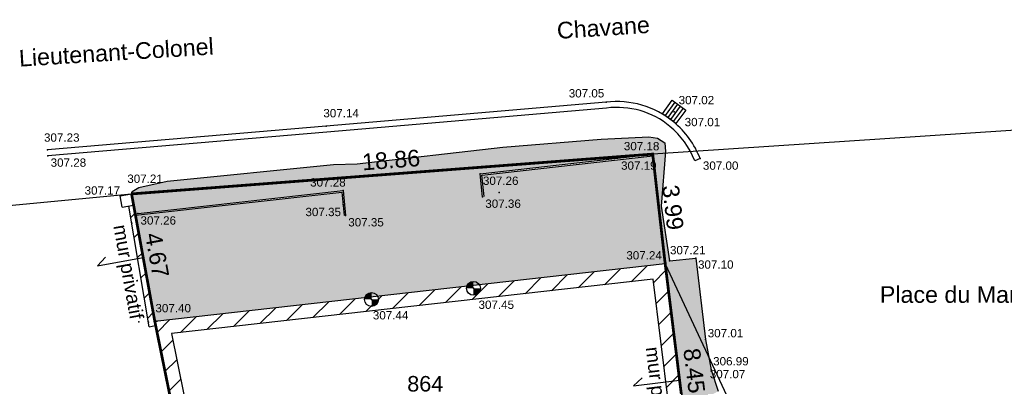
# Model space of a CAD drawing. Header units: metres. Extents: x 1943189 to 1944159, y 7204892 to 7205646.
# Tile 7 of 21: x 1943279 to 1943314, y 7205158 to 7205171. Entities that reach past the tile are written whole.
import ezdxf
from ezdxf.enums import TextEntityAlignment as Align

# ---------------------------------------------------------------- set-up
doc = ezdxf.new("R2010")
doc.units = ezdxf.units.M
doc.header["$LTSCALE"] = 2
doc.linetypes.add('CONTINU', pattern=[0])
doc.linetypes.add('SubdiFisc', pattern=[0.6, 0.4, -0.2])
for name, color, linetype in [('1PARCELLE', 150, 'Continuous'), ('3PARCELLETEX', 150, 'CONTINU'), ('3ZONCOMMTEX', 7, 'CONTINU'), ('4 Ali', 1, 'Continuous'), ('5 Bor cotations', 202, 'SubdiFisc'), ('5 Bor limite', 1, 'Continuous'), ('5 Bor signes', 1, 'Continuous'), ('Bati', 7, 'Continuous'), ('Bordures', 8, 'Continuous'), ('Béton', 9, 'Continuous'), ('E.P.', 7, 'Continuous'), ('Escalier', 7, 'Continuous'), ('Mur', 7, 'Continuous'), ('Seuil', 7, 'Continuous'), ('TopoAlt', 3, 'Continuous'), ('TOPOJIS', 7, 'Continuous'), ('TOPOJIS Bornage', 3, 'Continuous')]:
    doc.layers.add(name, color=color, linetype=linetype)
doc.styles.get("Standard").update_dxf_attribs({"font": 'arial.ttf'})
pattern_1 = [(45, (0, 0), (-0.42426406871, 0.42426406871), [])]

# ---------------------------------------------------------------- blocks, each defined once
blk = doc.blocks.new('6607662.20')
at = {"color": 0}
blk.add_point((0, 0), dxfattribs=at)
at = {"layer": 'TopoAlt'}
blk.add_attdef('ALT', text='', height=0.3, dxfattribs=at).set_placement((0.1, -0.1), align=Align.TOP_LEFT)
blk = doc.blocks.new('t014')
at = {"color": 0, "const_width": 0.249875}
for points in [[(0, 0.125063, 0.414214), (-0.125063, 0, 1)], [(0, -0.125062, 0.414214), (0.125063, 0, 0.414214)]]:
    blk.add_lwpolyline(points, format="xyb", dxfattribs=at)
at = {"color": 0}
blk.add_circle((0, 0), 0.25, dxfattribs=at)
blk = doc.blocks.new('TCPOINT')
at = {"color": 0}
blk.add_point((0, 0), dxfattribs=at)
at = {"layer": 'TopoAlt'}
blk.add_attdef('ALT', text='', height=0.24, dxfattribs=at).set_placement((0.08, -0.08), align=Align.TOP_LEFT)
blk = doc.blocks.new('w002')
at = {"color": 0}
for p, q in [((-0.06, 0.3), (-0.06, -0.3)), ((0.06, 0.3), (0.06, -0.3)), ((0.06, -0.3), (0.06, -0.3))]:
    blk.add_line(p, q, dxfattribs=at)
for points in [[(-0.3, -0.3), (0.3, -0.3), (0.3, 0.3), (-0.3, 0.3), (-0.3, -0.3)], [(-0.18, 0.3), (-0.18, -0.3)], [(0.18, 0.3), (0.18, -0.3)]]:
    blk.add_lwpolyline(points, dxfattribs=at)

msp = doc.modelspace()

# ---------------------------------------------------------------- hatches: boundary and pattern name
at = {"layer": 'Béton'}
h = msp.add_hatch(color=256, dxfattribs=at)
h.dxf.hatch_style = 1
h.paths.add_polyline_path([(1943301.795, 7205166.053), (1943282.964, 7205164.591), (1943283.092, 7205163.874), (1943290.594, 7205164.713), (1943290.681, 7205163.818), (1943290.632, 7205163.813), (1943290.55, 7205164.659), (1943283.101, 7205163.825), (1943283.802, 7205159.994), (1943302.215, 7205162.064)])
h.paths.add_polyline_path([(1943295.625, 7205164.489), (1943295.54, 7205165.316), (1943301.765, 7205166.027), (1943301.771, 7205165.971), (1943295.601, 7205165.267), (1943295.68, 7205164.495)], flags=16)
h.paths.add_polyline_path([(1943302.204, 7205166.43), (1943301.934, 7205166.604), (1943301.626, 7205166.646), (1943299.91, 7205166.564), (1943296.357, 7205166.274), (1943291.097, 7205165.68), (1943290.251, 7205165.655), (1943284.244, 7205165.056), (1943283.223, 7205164.822), (1943282.99, 7205164.683), (1943282.964, 7205164.591), (1943301.795, 7205166.053), (1943302.217, 7205166.079), (1943302.221, 7205166.123)])
h.paths.add_polyline_path([(1943302.217, 7205166.079), (1943301.795, 7205166.053), (1943302.215, 7205162.064), (1943303.823, 7205158.506), (1943303.67, 7205159.337), (1943303.319, 7205162.273), (1943302.368, 7205162.173), (1943302.065, 7205164.148)])
edge = h.paths.add_edge_path()
edge.add_line((1943302.215, 7205162.064), (1943303.278, 7205153.489))
edge.add_line((1943303.278, 7205153.489), (1943303.435, 7205152.216))
edge.add_line((1943303.435, 7205152.216), (1943303.565, 7205152.153))
edge.add_arc((1943303.561, 7205148.52), 3.632, 44.8724, 89.9297, ccw=False)
edge.add_line((1943306.135, 7205151.083), (1943306.71, 7205151.627))
edge.add_arc((1943301.639, 7205145.232), 8.162, 51.5878, 66.6117)
edge.add_line((1943304.879, 7205152.723), (1943304.946, 7205152.989))
edge.add_line((1943304.946, 7205152.989), (1943304.875, 7205152.972))
edge.add_line((1943304.875, 7205152.972), (1943304.733, 7205153.33))
edge.add_line((1943304.733, 7205153.33), (1943304.578, 7205153.72))
edge.add_line((1943304.578, 7205153.72), (1943304.707, 7205154.325))
edge.add_line((1943304.707, 7205154.325), (1943304.113, 7205156.01))
edge.add_line((1943304.113, 7205156.01), (1943303.957, 7205157.38))
edge.add_line((1943303.957, 7205157.38), (1943304.121, 7205157.47))
edge.add_line((1943304.121, 7205157.47), (1943303.872, 7205158.239))
edge.add_line((1943303.872, 7205158.239), (1943303.823, 7205158.506))
edge.add_line((1943303.823, 7205158.506), (1943302.215, 7205162.064))
at = {"layer": 'Escalier'}
h = msp.add_hatch(dxfattribs=at)
h.set_pattern_fill('BAT_NORM', color=256, scale=0.8)
h.set_pattern_definition(pattern_1)
h.paths.add_polyline_path([(1943283.036, 7205164.186), (1943282.867, 7205164.155), (1943283.601, 7205159.8), (1943283.816, 7205159.838), (1943283.778, 7205160.048)])
h = msp.add_hatch(dxfattribs=at)
h.set_pattern_fill('BAT_NORM', color=256, scale=0.8)
h.set_pattern_definition(pattern_1)
h.paths.add_polyline_path([(1943302.215, 7205162.064), (1943283.802, 7205159.994), (1943285.81, 7205150.088), (1943295.742, 7205151.2), (1943296.634, 7205151.29), (1943297.15, 7205151.349), (1943303.445, 7205152.14), (1943303.435, 7205152.216)])
h.paths.add_polyline_path([(1943301.78, 7205161.512), (1943302.887, 7205152.574), (1943286.206, 7205150.638), (1943284.401, 7205159.558)], flags=16)

# ---------------------------------------------------------------- linework, layer by layer
at = {"layer": '1PARCELLE'}
msp.add_lwpolyline([(1943361.26, 7205169.962), (1943301.765, 7205166.027), (1943302.215, 7205162.064), (1943306.899, 7205152.027), (1943307.272, 7205151.64), (1943307.68, 7205151.103), (1943307.934, 7205150.674), (1943308.06, 7205150.412), (1943308.245, 7205149.958), (1943308.41, 7205149.378), (1943308.468, 7205149.071), (1943308.519, 7205148.618), (1943308.615, 7205148.413), (1943308.761, 7205148.1), (1943310.07, 7205144.962), (1943312.97, 7205138.712), (1943315.76, 7205132.572)], dxfattribs=at)
for points in [[(1943286.61, 7205146.192), (1943283.802, 7205159.994), (1943282.964, 7205164.591), (1943301.765, 7205166.027), (1943302.215, 7205162.064), (1943303.254, 7205153.68), (1943303.006, 7205153.65), (1943303.166, 7205152.356), (1943302.917, 7205152.326), (1943296.337, 7205151.53), (1943296.369, 7205151.266), (1943295.742, 7205151.2), (1943296.17, 7205147.927), (1943290.77, 7205147.258), (1943288.202, 7205146.591), (1943286.61, 7205146.192)], [(1943256.15, 7205162.042), (1943282.964, 7205164.591), (1943283.802, 7205159.994), (1943286.61, 7205146.192), (1943287.63, 7205141.676), (1943263.34, 7205134.202), (1943256.15, 7205162.042)], [(1943288.108, 7205139.561), (1943287.63, 7205141.676), (1943286.61, 7205146.192), (1943288.202, 7205146.591), (1943290.77, 7205147.258), (1943296.17, 7205147.927), (1943295.742, 7205151.2), (1943296.369, 7205151.266), (1943296.337, 7205151.53), (1943302.917, 7205152.326), (1943303.166, 7205152.356), (1943303.006, 7205153.65), (1943303.254, 7205153.68), (1943302.215, 7205162.064), (1943306.899, 7205152.027), (1943307.881, 7205149.966), (1943303.65, 7205148.762), (1943305.57, 7205141.322), (1943312.67, 7205125.912), (1943305.35, 7205120.872), (1943301.92, 7205118.512), (1943298.25, 7205116.962), (1943288.108, 7205139.561)]]:
    msp.add_lwpolyline(points, close=True, dxfattribs=at)
at = {"layer": '4 Ali', "const_width": 0.1, "flags": 128}
msp.add_lwpolyline([(1943282.964, 7205164.591), (1943301.765, 7205166.027), (1943302.215, 7205162.064)], dxfattribs=at)
at = {"layer": '5 Bor limite', "const_width": 0.1, "flags": 128}
msp.add_lwpolyline([(1943302.215, 7205162.064), (1943303.254, 7205153.68), (1943303.006, 7205153.65), (1943303.166, 7205152.356), (1943296.337, 7205151.53), (1943296.369, 7205151.266), (1943295.742, 7205151.2), (1943296.17, 7205147.925), (1943290.77, 7205147.258), (1943288.202, 7205146.591), (1943286.61, 7205146.192), (1943283.802, 7205159.994), (1943282.964, 7205164.591)], dxfattribs=at)
at = {"layer": '5 Bor signes', "flags": 128}
for points in [[(1943281.732, 7205161.996), (1943282.029, 7205162.305)], [(1943281.732, 7205161.996), (1943283.383, 7205162.292)], [(1943301.07, 7205157.666), (1943301.383, 7205157.958)], [(1943301.07, 7205157.666), (1943302.735, 7205157.872)]]:
    msp.add_lwpolyline(points, dxfattribs=at)
at = {"layer": 'Bati', "flags": 128}
for points in [[(1943303.565, 7205152.153), (1943303.435, 7205152.216), (1943302.215, 7205162.064), (1943283.802, 7205159.994), (1943285.81, 7205150.088), (1943295.742, 7205151.2), (1943296.634, 7205151.29), (1943297.15, 7205151.349), (1943303.445, 7205152.14), (1943303.435, 7205152.216)], [(1943283.601, 7205159.8), (1943283.816, 7205159.838), (1943283.778, 7205160.048)]]:
    msp.add_lwpolyline(points, dxfattribs=at)
msp.add_lwpolyline([(1943302.887, 7205152.574), (1943301.78, 7205161.512), (1943284.401, 7205159.558), (1943286.206, 7205150.638)], close=True, dxfattribs=at)
at = {"layer": 'Bordures', "linetype": 'Continuous', "flags": 128}
for points in [[(1943303.475, 7205165.863, 0.12977), (1943302.521, 7205167.19, 0.206785), (1943300.081, 7205167.896), (1943289.987, 7205167.032), (1943279.93, 7205166.18)], [(1943303.279, 7205165.788, 0.12977), (1943302.387, 7205167.029, 0.207153), (1943300.103, 7205167.687), (1943290.005, 7205166.823), (1943279.948, 7205165.971)]]:
    msp.add_lwpolyline(points, format="xyb", dxfattribs=at)
for points in [[(1943295.625, 7205164.489), (1943295.54, 7205165.316), (1943301.765, 7205166.027)], [(1943295.68, 7205164.495), (1943295.601, 7205165.267), (1943301.771, 7205165.971)], [(1943303.475, 7205165.863), (1943303.279, 7205165.788)], [(1943283.092, 7205163.874), (1943290.594, 7205164.713), (1943290.681, 7205163.818)], [(1943283.101, 7205163.825), (1943290.55, 7205164.659), (1943290.632, 7205163.813)]]:
    msp.add_lwpolyline(points, dxfattribs=at)
at = {"layer": 'Béton', "flags": 128}
msp.add_lwpolyline([(1943282.964, 7205164.591), (1943282.99, 7205164.683), (1943283.223, 7205164.822), (1943284.244, 7205165.056), (1943290.251, 7205165.655), (1943291.097, 7205165.68), (1943296.357, 7205166.274), (1943299.91, 7205166.564), (1943301.626, 7205166.646), (1943301.934, 7205166.604), (1943302.204, 7205166.43), (1943302.221, 7205166.123), (1943302.065, 7205164.148), (1943302.368, 7205162.173), (1943303.319, 7205162.273), (1943303.67, 7205159.337), (1943303.872, 7205158.239), (1943304.121, 7205157.47)], dxfattribs=at)
at = {"layer": 'Mur', "linetype": 'Continuous', "flags": 128}
for points in [[(1943282.558, 7205164.522), (1943282.964, 7205164.591), (1943283.778, 7205160.048)], [(1943282.628, 7205164.112), (1943282.558, 7205164.522)], [(1943282.628, 7205164.112), (1943283.036, 7205164.186)], [(1943283.601, 7205159.8), (1943282.867, 7205164.155)]]:
    msp.add_lwpolyline(points, dxfattribs=at)

# ---------------------------------------------------------------- block references
at = {"layer": 'E.P.', "yscale": -1, "rotation": 144.0002149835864}
msp.add_blockref('w002', (1943302.536, 7205167.552), dxfattribs=at)
at = {"layer": 'Seuil'}
for p in [(1943295.297, 7205161.185), (1943291.621, 7205160.784)]:
    msp.add_blockref('t014', p, dxfattribs=at)
at = {"layer": 'TOPOJIS'}
ref = msp.add_blockref('6607662.20', (1943300.081, 7205167.896, 307.05), dxfattribs=at)
ref.add_attrib('ALT', '307.05', dxfattribs={"layer": 'TopoAlt', "height": 0.3}).set_placement((1943298.735, 7205168.371, 307.05), align=Align.TOP_LEFT)
ref = msp.add_blockref('TCPOINT', (1943302.536, 7205167.552, 307.019), dxfattribs=at)
ref.add_attrib('ALT', '307.02', dxfattribs={"layer": 'TopoAlt', "height": 0.3}).set_placement((1943302.7, 7205168.125, 307.019), align=Align.TOP_LEFT)
ref = msp.add_blockref('6607662.20', (1943289.987, 7205167.032, 307.138), dxfattribs=at)
ref.add_attrib('ALT', '307.14', dxfattribs={"layer": 'TopoAlt', "height": 0.3}).set_placement((1943289.883, 7205167.654, 307.138), align=Align.TOP_LEFT)
ref = msp.add_blockref('6607662.20', (1943302.521, 7205167.19, 307.009), dxfattribs=at)
ref.add_attrib('ALT', '307.01', dxfattribs={"layer": 'TopoAlt', "height": 0.3}).set_placement((1943302.918, 7205167.334, 307.009), align=Align.TOP_LEFT)
ref = msp.add_blockref('6607662.20', (1943279.93, 7205166.18, 307.227), dxfattribs=at)
ref.add_attrib('ALT', '307.23', dxfattribs={"layer": 'TopoAlt', "height": 0.3}).set_placement((1943279.804, 7205166.775, 307.227), align=Align.TOP_LEFT)
ref = msp.add_blockref('6607662.20', (1943279.944, 7205165.971, 307.284), dxfattribs=at)
ref.add_attrib('ALT', '307.28', dxfattribs={"layer": 'TopoAlt', "height": 0.3}).set_placement((1943280.044, 7205165.871, 307.284), align=Align.TOP_LEFT)
ref = msp.add_blockref('6607662.20', (1943301.751, 7205165.969, 307.19), dxfattribs=at)
ref.add_attrib('ALT', '307.19', dxfattribs={"layer": 'TopoAlt', "height": 0.3}).set_placement((1943300.623, 7205165.763, 307.19), align=Align.TOP_LEFT)
ref = msp.add_blockref('6607662.20', (1943303.475, 7205165.863, 307.004), dxfattribs=at)
ref.add_attrib('ALT', '307.00', dxfattribs={"layer": 'TopoAlt', "height": 0.3}).set_placement((1943303.575, 7205165.763, 307.004), align=Align.TOP_LEFT)
ref = msp.add_blockref('6607662.20', (1943290.594, 7205164.713, 307.276), dxfattribs=at)
ref.add_attrib('ALT', '307.28', dxfattribs={"layer": 'TopoAlt', "height": 0.3}).set_placement((1943289.406, 7205165.156, 307.276), align=Align.TOP_LEFT)
ref = msp.add_blockref('6607662.20', (1943295.54, 7205165.316, 307.26), dxfattribs=at)
ref.add_attrib('ALT', '307.26', dxfattribs={"layer": 'TopoAlt', "height": 0.3}).set_placement((1943295.64, 7205165.216, 307.26), align=Align.TOP_LEFT)
ref = msp.add_blockref('6607662.20', (1943282.558, 7205164.522, 307.166), dxfattribs=at)
ref.add_attrib('ALT', '307.17', dxfattribs={"layer": 'TopoAlt', "height": 0.3}).set_placement((1943281.269, 7205164.865, 307.166), align=Align.TOP_LEFT)
ref = msp.add_blockref('6607662.20', (1943295.625, 7205164.489, 307.362), dxfattribs=at)
ref.add_attrib('ALT', '307.36', dxfattribs={"layer": 'TopoAlt', "height": 0.3}).set_placement((1943295.725, 7205164.389, 307.362), align=Align.TOP_LEFT)
for p in [(1943296.228, 7205164.647), (1943282.972, 7205163.538), (1943283.229, 7205159.977), (1943283.574, 7205159.964), (1943283.827, 7205159.871), (1943283.872, 7205160.002)]:
    msp.add_blockref('6607662.20', p, dxfattribs=at)
ref = msp.add_blockref('6607662.20', (1943290.594, 7205164.204, 307.354), dxfattribs=at)
ref.add_attrib('ALT', '307.35', dxfattribs={"layer": 'TopoAlt', "height": 0.3}).set_placement((1943289.237, 7205164.09, 307.354), align=Align.TOP_LEFT)
ref = msp.add_blockref('6607662.20', (1943283.186, 7205163.884, 307.262), dxfattribs=at)
ref.add_attrib('ALT', '307.26', dxfattribs={"layer": 'TopoAlt', "height": 0.3}).set_placement((1943283.286, 7205163.784, 307.262), align=Align.TOP_LEFT)
ref = msp.add_blockref('6607662.20', (1943290.681, 7205163.818, 307.346), dxfattribs=at)
ref.add_attrib('ALT', '307.35', dxfattribs={"layer": 'TopoAlt', "height": 0.3}).set_placement((1943290.781, 7205163.718, 307.346), align=Align.TOP_LEFT)
ref = msp.add_blockref('TCPOINT', (1943302.368, 7205162.173, 307.212), dxfattribs=at)
ref.add_attrib('ALT', '307.21', dxfattribs={"layer": 'TopoAlt', "height": 0.3}).set_placement((1943302.388, 7205162.712, 307.212), align=Align.TOP_LEFT)
ref = msp.add_blockref('TCPOINT', (1943302.239, 7205162.109, 307.241), dxfattribs=at)
ref.add_attrib('ALT', '307.24', dxfattribs={"layer": 'TopoAlt', "height": 0.3}).set_placement((1943300.813, 7205162.526, 307.241), align=Align.TOP_LEFT)
ref = msp.add_blockref('TCPOINT', (1943303.319, 7205162.273, 307.101), dxfattribs=at)
ref.add_attrib('ALT', '307.10', dxfattribs={"layer": 'TopoAlt', "height": 0.3}).set_placement((1943303.399, 7205162.193, 307.101), align=Align.TOP_LEFT)
ref = msp.add_blockref('TCPOINT', (1943295.297, 7205161.185, 307.45), dxfattribs=at)
ref.add_attrib('ALT', '307.45', dxfattribs={"layer": 'TopoAlt', "height": 0.3}).set_placement((1943295.481, 7205160.743, 307.45), align=Align.TOP_LEFT)
ref = msp.add_blockref('6607662.20', (1943283.778, 7205160.048, 307.402), dxfattribs=at)
ref.add_attrib('ALT', '307.40', dxfattribs={"layer": 'TopoAlt', "height": 0.3}).set_placement((1943283.825, 7205160.62, 307.402), align=Align.TOP_LEFT)
ref = msp.add_blockref('6607662.20', (1943291.621, 7205160.784, 307.438), dxfattribs=at)
ref.add_attrib('ALT', '307.44', dxfattribs={"layer": 'TopoAlt', "height": 0.3}).set_placement((1943291.668, 7205160.363, 307.438), align=Align.TOP_LEFT)
ref = msp.add_blockref('TCPOINT', (1943303.67, 7205159.337, 307.005), dxfattribs=at)
ref.add_attrib('ALT', '307.01', dxfattribs={"layer": 'TopoAlt', "height": 0.3}).set_placement((1943303.75, 7205159.717, 307.005), align=Align.TOP_LEFT)
ref = msp.add_blockref('TCPOINT', (1943303.872, 7205158.239, 306.992), dxfattribs=at)
ref.add_attrib('ALT', '306.99', dxfattribs={"layer": 'TopoAlt', "height": 0.3}).set_placement((1943303.945, 7205158.705, 306.992), align=Align.TOP_LEFT)
ref = msp.add_blockref('TCPOINT', (1943303.282, 7205158.053, 307.067), dxfattribs=at)
ref.add_attrib('ALT', '307.07', dxfattribs={"layer": 'TopoAlt', "height": 0.3}).set_placement((1943303.824, 7205158.241, 307.067), align=Align.TOP_LEFT)
at = {"layer": 'TOPOJIS Bornage'}
ref = msp.add_blockref('6607662.20', (1943301.765, 7205166.027, 307.181), dxfattribs=at)
ref.add_attrib('ALT', '307.18', dxfattribs={"layer": 'TopoAlt', "height": 0.3}).set_placement((1943300.724, 7205166.464, 307.181), align=Align.TOP_LEFT)
ref = msp.add_blockref('6607662.20', (1943282.964, 7205164.591, 307.212), dxfattribs=at)
ref.add_attrib('ALT', '307.21', dxfattribs={"layer": 'TopoAlt', "height": 0.3}).set_placement((1943282.809, 7205165.289, 307.212), align=Align.TOP_LEFT)
for p in [(1943302.215, 7205162.064), (1943283.802, 7205159.994)]:
    msp.add_blockref('6607662.20', p, dxfattribs=at)

# ---------------------------------------------------------------- texts
at = {"layer": '3PARCELLETEX'}
msp.add_text('864', height=0.56, dxfattribs=at).set_placement((1943292.907, 7205157.462))
at = {"layer": '3ZONCOMMTEX'}
for s, rotation, p in [('Chavane', 3.8, (1943298.33, 7205170.182)), ('Lieutenant-Colonel', 3.6, (1943278.92, 7205169.182))]:
    msp.add_text(s, height=0.6, rotation=rotation, dxfattribs=at).set_placement(p)
msp.add_text('Place du Marché', height=0.6, dxfattribs=at).set_placement((1943309.96, 7205160.662))
at = {"layer": '5 Bor cotations'}
for s, rotation, p in [('18.86', 4.3655, (1943292.348, 7205165.519)), ('3.99', 276.486, (1943302.199, 7205164.069)), ('4.67', 280.3369, (1943283.59, 7205162.33)), ('8.45', 277.0599, (1943302.968, 7205158.176))]:
    msp.add_text(s, height=0.6, rotation=rotation, dxfattribs=at).set_placement(p, align=Align.CENTER)
at = {"layer": '5 Bor signes'}
for rotation, p in [(280.1633, (1943282.304, 7205163.435)), (277.0599, (1943301.51, 7205159.047))]:
    msp.add_text('mur privatif', height=0.5, rotation=rotation, dxfattribs=at).set_placement(p)

doc.saveas('drawing.dxf')
